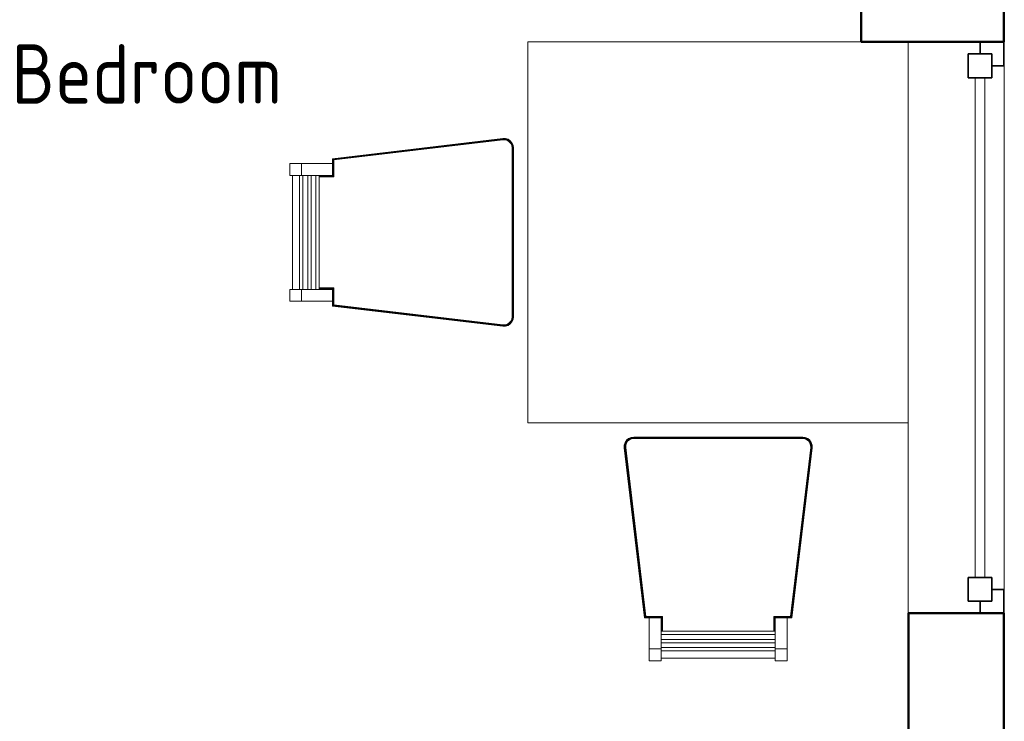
# Model space of a CAD drawing. Header units: millimetres. Extents: x -121 to 17420, y 1231 to 43130.
# Tile 32 of 57: x 13996 to 16064, y 36949 to 38423. Entities that reach past the tile are written whole.
import ezdxf

# ---------------------------------------------------------------- set-up
doc = ezdxf.new("R2010")
doc.units = ezdxf.units.MM
for name, color, linetype, lineweight in [('A-AREA-____-IDEN', 2, 'Continuous', 20), ('A-COLS-____-MCUT', 52, 'Continuous', 50), ('A-COLS-____-OTLN', 52, 'Continuous', 20), ('A-GENM-____-MCUT', 13, 'Continuous', 50), ('A-GENM-____-OTLN', 13, 'Continuous', 20), ('A-GLAZ-____-MCUT', 151, 'Continuous', 35), ('A-GLAZ-____-OTLN', 151, 'Continuous', 20), ('A-WALL-____-MCUT', 113, 'Continuous', 50), ('A-WALL-____-OTLN', 113, 'Continuous', 20), ('I-FURN-____-OTLN', 30, 'Continuous', 20)]:
    doc.layers.add(name, color=color, linetype=linetype, lineweight=lineweight)
doc.styles.add('GOST Common_1', font='GOST_Common.ttf', dxfattribs={"width": 0.9, "height": 125})

# ---------------------------------------------------------------- blocks, each defined once
blk = doc.blocks.new('Прямая форма - 83 new-608827-В_Этаж 01_Канализация')
at = {"layer": 'I-FURN-____-OTLN', "color": 9}
for p, q in [((300, 400), (-400, 400)), ((-400, 400), (-400, -400)), ((-810, 154.7), (-452.4, 197.3)), ((-809.8, 154.6), (-452.4, 197.1)), ((-809.4, 154.2), (-452.3, 196.7)), ((-808.8, 153.7), (-452.3, 196.2)), ((-808.1, 153.1), (-452.3, 195.5)), ((-807.4, 152.4), (-452.2, 194.7)), ((-807, 152.1), (-452.2, 194.3)), ((-452.4, 197.3), (-446.8, 197.2)), ((-452.4, 197.3), (-446.8, 197.2)), ((-452.4, 197.3), (-452.4, 197.3)), ((-452.4, 197.3), (-446.8, 197.2)), ((-452.4, 197.3), (-452.4, 197.1)), ((-452.4, 197.1), (-446.8, 197)), ((-452.4, 197.1), (-452.3, 196.7)), ((-452.3, 196.7), (-446.9, 196.6)), ((-452.3, 196.7), (-452.3, 196.2)), ((-452.3, 196.2), (-446.9, 196)), ((-452.3, 196.2), (-452.3, 195.5)), ((-452.3, 195.5), (-447.1, 195.4)), ((-452.3, 195.5), (-452.2, 194.7)), ((-452.2, 194.7), (-447.2, 194.6)), ((-452.2, 194.7), (-452.2, 194.3)), ((-452.2, 194.3), (-447.2, 194.2)), ((-447.2, 194.6), (-447.1, 195.4)), ((-447.2, 194.6), (-442.5, 193.2)), ((-447.2, 194.2), (-447.2, 194.6)), ((-447.2, 194.2), (-442.7, 192.8)), ((-447.1, 195.4), (-446.9, 196)), ((-447.1, 195.4), (-442.2, 193.8)), ((-446.9, 196.6), (-446.8, 197)), ((-446.9, 196.6), (-441.7, 195)), ((-446.9, 196), (-446.9, 196.6)), ((-446.9, 196), (-441.9, 194.5)), ((-446.8, 197.2), (-441.4, 195.5)), ((-446.8, 197.2), (-441.4, 195.5)), ((-446.8, 197.2), (-446.8, 197.2)), ((-446.8, 197.2), (-441.4, 195.5)), ((-446.8, 197), (-446.8, 197.2)), ((-446.8, 197), (-441.5, 195.3)), ((-442.7, 192.8), (-442.5, 193.2)), ((-442.7, 192.8), (-438.7, 190.2)), ((-442.5, 193.2), (-442.2, 193.8)), ((-442.5, 193.2), (-438.5, 190.5)), ((-442.2, 193.8), (-441.9, 194.5)), ((-442.2, 193.8), (-438, 191)), ((-441.9, 194.5), (-441.7, 195)), ((-441.9, 194.5), (-437.5, 191.5)), ((-441.7, 195), (-441.5, 195.3)), ((-441.7, 195), (-437.1, 192)), ((-441.5, 195.3), (-441.4, 195.5)), ((-441.5, 195.3), (-436.9, 192.3)), ((-441.4, 195.5), (-436.7, 192.4)), ((-441.4, 195.5), (-436.7, 192.4)), ((-441.4, 195.5), (-441.4, 195.5)), ((-441.4, 195.5), (-436.7, 192.4)), ((-438.7, 190.2), (-438.5, 190.5)), ((-438.7, 190.2), (-435.7, 186.5)), ((-438.5, 190.5), (-438, 191)), ((-438.5, 190.5), (-435.3, 186.7)), ((-438, 191), (-437.5, 191.5)), ((-438, 191), (-434.7, 187.2)), ((-437.5, 191.5), (-437.1, 192)), ((-437.5, 191.5), (-434.1, 187.5)), ((-437.1, 192), (-436.9, 192.3)), ((-437.1, 192), (-433.6, 187.8)), ((-436.9, 192.3), (-436.7, 192.4)), ((-436.9, 192.3), (-433.3, 188)), ((-436.7, 192.4), (-433.1, 188.2)), ((-436.7, 192.4), (-433.1, 188.2)), ((-436.7, 192.4), (-436.7, 192.4)), ((-436.7, 192.4), (-433.1, 188.1)), ((-435.7, 186.5), (-435.3, 186.7)), ((-435.7, 186.5), (-433.7, 182.2)), ((-435.3, 186.7), (-434.7, 187.2)), ((-435.3, 186.7), (-433.3, 182.3)), ((-434.7, 187.2), (-434.1, 187.5)), ((-434.7, 187.2), (-432.6, 182.5)), ((-434.1, 187.5), (-433.6, 187.8)), ((-434.1, 187.5), (-431.9, 182.7)), ((-433.6, 187.8), (-433.3, 188)), ((-433.6, 187.8), (-431.4, 182.9)), ((-433.3, 188), (-433.1, 188.1)), ((-433.3, 188), (-431, 183)), ((-433.1, 188.2), (-430.8, 183)), ((-433.1, 188.2), (-430.8, 183)), ((-433.1, 188.1), (-433.1, 188.2)), ((-433.1, 188.1), (-430.8, 183)), ((-433.7, 182.2), (-433.3, 182.3)), ((-433.7, 182.2), (-433, 177.3)), ((-433.3, 182.3), (-432.6, 182.5)), ((-433.3, 182.3), (-432.6, 177.3)), ((-433, 177.3), (-432.6, 177.3)), ((-433, 177.3), (-433, -177.3)), ((-432.6, 182.5), (-431.9, 182.7)), ((-432.6, 182.5), (-431.9, 177.3)), ((-432.6, 177.3), (-431.9, 177.3)), ((-432.6, 177.3), (-432.6, -177.3)), ((-431.9, 182.7), (-431.4, 182.9)), ((-431.9, 182.7), (-431.2, 177.4)), ((-431.9, 177.3), (-431.2, 177.4)), ((-431.9, 177.3), (-431.9, -177.3)), ((-431.4, 182.9), (-431, 183)), ((-431.4, 182.9), (-430.6, 177.4)), ((-431.2, 177.4), (-430.6, 177.4)), ((-431.2, 177.4), (-431.2, -177.4)), ((-431, 183), (-430.8, 183)), ((-431, 183), (-430.2, 177.5)), ((-430.8, 183), (-430, 177.5)), ((-430.8, 183), (-430, 177.5)), ((-430.8, 183), (-430.8, 183)), ((-430.8, 183), (-430, 177.5)), ((-430.6, 177.4), (-430.2, 177.5)), ((-430.6, 177.4), (-430.6, -177.4)), ((-430.2, 177.5), (-430, 177.5)), ((-430.2, 177.5), (-430.2, -177.5)), ((-430, 177.5), (-430, 177.5)), ((-430, 177.5), (-430, -177.5)), ((-810, 154.7), (-810, 154.8)), ((-810, 144.7), (-810, 154.7)), ((-809.8, 154.6), (-810, 154.7)), ((-809.8, 119.5), (-809.8, 154.6)), ((-809.4, 154.2), (-809.8, 154.6)), ((-809.4, 119.1), (-809.4, 154.2)), ((-808.8, 153.7), (-809.4, 154.2)), ((-808.8, 118.5), (-808.8, 153.7)), ((-808.1, 153.1), (-808.8, 153.7)), ((-808.1, 117.8), (-808.1, 153.1)), ((-807.4, 152.4), (-808.1, 153.1)), ((-807.4, 117.1), (-807.4, 152.4)), ((-807, 152.1), (-807.4, 152.4)), ((-807, 116.7), (-807, 152.1)), ((-900, 144.7), (-875, 144.7)), ((-900, 144.7), (-900, 119.7)), ((-875, 144.7), (-810, 144.7)), ((-875, 144.7), (-875, 119.7)), ((-810, 144.7), (-810, 119.7)), ((-875, 119.7), (-900, 119.7)), ((-894.1, -119.7), (-894.1, 119.7)), ((-879.2, 119.7), (-879.2, -119.7)), ((-810, 119.7), (-875, 119.7)), ((-872.1, 119.7), (-872.1, -119.7)), ((-862.1, 119.7), (-862.1, -119.7)), ((-854.9, 119.7), (-854.9, -119.7)), ((-844.9, 119.7), (-844.9, -119.7)), ((-837.8, 119.7), (-837.8, -119.7)), ((-837.8, 119.5), (-809.8, 119.5)), ((-837.8, 119.1), (-809.4, 119.1)), ((-837.8, 118.5), (-808.8, 118.5)), ((-837.8, 117.8), (-808.1, 117.8)), ((-837.8, 117.1), (-807.4, 117.1)), ((-837.8, 116.7), (-807, 116.7)), ((-810, 119.7), (-810, 119.7)), ((-809.8, 119.5), (-810, 119.7)), ((-809.4, 119.1), (-809.8, 119.5)), ((-808.8, 118.5), (-809.4, 119.1)), ((-808.1, 117.8), (-808.8, 118.5)), ((-807.4, 117.1), (-808.1, 117.8)), ((-807, 116.7), (-807.4, 117.1)), ((-900, -119.7), (-875, -119.7)), ((-900, -119.7), (-900, -144.7)), ((-875, -119.7), (-810, -119.7)), ((-875, -119.7), (-875, -144.7)), ((-807, -116.7), (-837.8, -116.7)), ((-807.4, -117.1), (-837.8, -117.1)), ((-808.1, -117.8), (-837.8, -117.8)), ((-808.8, -118.5), (-837.8, -118.5)), ((-809.4, -119.1), (-837.8, -119.1)), ((-809.8, -119.5), (-837.8, -119.5)), ((-809.8, -119.5), (-810, -119.7)), ((-810, -119.7), (-810, -119.7)), ((-810, -119.7), (-810, -144.7)), ((-809.4, -119.1), (-809.8, -119.5)), ((-809.8, -154.6), (-809.8, -119.5)), ((-808.8, -118.5), (-809.4, -119.1)), ((-809.4, -154.2), (-809.4, -119.1)), ((-808.1, -117.8), (-808.8, -118.5)), ((-808.8, -153.7), (-808.8, -118.5)), ((-807.4, -117.1), (-808.1, -117.8)), ((-808.1, -153.1), (-808.1, -117.8)), ((-807, -116.7), (-807.4, -117.1)), ((-807.4, -152.4), (-807.4, -117.1)), ((-807, -152.1), (-807, -116.7)), ((-875, -144.7), (-900, -144.7)), ((-810, -144.7), (-875, -144.7)), ((-810, -154.7), (-810, -144.7)), ((-809.8, -154.6), (-810, -154.7)), ((-452.4, -197.3), (-810, -154.7)), ((-810, -154.7), (-810, -154.8)), ((-809.4, -154.2), (-809.8, -154.6)), ((-452.4, -197.1), (-809.8, -154.6)), ((-808.8, -153.7), (-809.4, -154.2)), ((-452.3, -196.7), (-809.4, -154.2)), ((-808.1, -153.1), (-808.8, -153.7)), ((-452.3, -196.2), (-808.8, -153.7)), ((-807.4, -152.4), (-808.1, -153.1)), ((-452.3, -195.5), (-808.1, -153.1)), ((-807, -152.1), (-807.4, -152.4)), ((-452.2, -194.7), (-807.4, -152.4)), ((-452.2, -194.3), (-807, -152.1)), ((-433.7, -182.2), (-435.7, -186.5)), ((-433.3, -182.3), (-435.3, -186.7)), ((-432.6, -182.5), (-434.7, -187.2)), ((-431.9, -182.7), (-434.1, -187.5)), ((-433, -177.3), (-433.7, -182.2)), ((-433.7, -182.2), (-433.3, -182.3)), ((-431.4, -182.9), (-433.6, -187.8)), ((-432.6, -177.3), (-433.3, -182.3)), ((-433.3, -182.3), (-432.6, -182.5)), ((-431, -183), (-433.3, -188)), ((-430.8, -183), (-433.1, -188.2)), ((-430.8, -183), (-433.1, -188.2)), ((-430.8, -183), (-433.1, -188.1)), ((-433, -177.3), (-432.6, -177.3)), ((-431.9, -177.3), (-432.6, -182.5)), ((-432.6, -177.3), (-431.9, -177.3)), ((-432.6, -182.5), (-431.9, -182.7)), ((-431.9, -177.3), (-431.2, -177.4)), ((-431.2, -177.4), (-431.9, -182.7)), ((-431.9, -182.7), (-431.4, -182.9)), ((-430.6, -177.4), (-431.4, -182.9)), ((-431.4, -182.9), (-431, -183)), ((-431.2, -177.4), (-430.6, -177.4)), ((-430.2, -177.5), (-431, -183)), ((-431, -183), (-430.8, -183)), ((-430, -177.5), (-430.8, -183)), ((-430, -177.5), (-430.8, -183)), ((-430, -177.5), (-430.8, -183)), ((-430.8, -183), (-430.8, -183)), ((-430.6, -177.4), (-430.2, -177.5)), ((-430.2, -177.5), (-430, -177.5)), ((-430, -177.5), (-430, -177.5)), ((-452.3, -196.7), (-452.4, -197.1)), ((-446.8, -197), (-452.4, -197.1)), ((-452.4, -197.1), (-452.4, -197.3)), ((-446.8, -197.2), (-452.4, -197.3)), ((-446.8, -197.2), (-452.4, -197.3)), ((-446.8, -197.2), (-452.4, -197.3)), ((-452.4, -197.3), (-452.4, -197.3)), ((-452.2, -194.7), (-452.3, -195.5)), ((-447.1, -195.4), (-452.3, -195.5)), ((-452.3, -195.5), (-452.3, -196.2)), ((-446.9, -196), (-452.3, -196.2)), ((-452.3, -196.2), (-452.3, -196.7)), ((-446.9, -196.6), (-452.3, -196.7)), ((-447.2, -194.2), (-452.2, -194.3)), ((-452.2, -194.3), (-452.2, -194.7)), ((-447.2, -194.6), (-452.2, -194.7)), ((-442.7, -192.8), (-447.2, -194.2)), ((-442.5, -193.2), (-447.2, -194.6)), ((-447.2, -194.2), (-447.2, -194.6)), ((-447.2, -194.6), (-447.1, -195.4)), ((-442.2, -193.8), (-447.1, -195.4)), ((-447.1, -195.4), (-446.9, -196)), ((-441.9, -194.5), (-446.9, -196)), ((-441.7, -195), (-446.9, -196.6)), ((-446.9, -196), (-446.9, -196.6)), ((-446.9, -196.6), (-446.8, -197)), ((-441.5, -195.3), (-446.8, -197)), ((-441.4, -195.5), (-446.8, -197.2)), ((-441.4, -195.5), (-446.8, -197.2)), ((-441.4, -195.5), (-446.8, -197.2)), ((-446.8, -197), (-446.8, -197.2)), ((-446.8, -197.2), (-446.8, -197.2)), ((-438.7, -190.2), (-442.7, -192.8)), ((-442.7, -192.8), (-442.5, -193.2)), ((-438.5, -190.5), (-442.5, -193.2)), ((-442.5, -193.2), (-442.2, -193.8)), ((-438, -191), (-442.2, -193.8)), ((-442.2, -193.8), (-441.9, -194.5)), ((-437.5, -191.5), (-441.9, -194.5)), ((-441.9, -194.5), (-441.7, -195)), ((-437.1, -192), (-441.7, -195)), ((-441.7, -195), (-441.5, -195.3)), ((-436.9, -192.3), (-441.5, -195.3)), ((-441.5, -195.3), (-441.4, -195.5)), ((-436.7, -192.4), (-441.4, -195.5)), ((-436.7, -192.4), (-441.4, -195.5)), ((-436.7, -192.4), (-441.4, -195.5)), ((-441.4, -195.5), (-441.4, -195.5)), ((-435.7, -186.5), (-438.7, -190.2)), ((-438.7, -190.2), (-438.5, -190.5)), ((-435.3, -186.7), (-438.5, -190.5)), ((-438.5, -190.5), (-438, -191)), ((-434.7, -187.2), (-438, -191)), ((-438, -191), (-437.5, -191.5)), ((-434.1, -187.5), (-437.5, -191.5)), ((-437.5, -191.5), (-437.1, -192)), ((-433.6, -187.8), (-437.1, -192)), ((-437.1, -192), (-436.9, -192.3)), ((-433.3, -188), (-436.9, -192.3)), ((-436.9, -192.3), (-436.7, -192.4)), ((-433.1, -188.1), (-436.7, -192.4)), ((-433.1, -188.2), (-436.7, -192.4)), ((-433.1, -188.2), (-436.7, -192.4)), ((-436.7, -192.4), (-436.7, -192.4)), ((-435.7, -186.5), (-435.3, -186.7)), ((-435.3, -186.7), (-434.7, -187.2)), ((-434.7, -187.2), (-434.1, -187.5)), ((-434.1, -187.5), (-433.6, -187.8)), ((-433.6, -187.8), (-433.3, -188)), ((-433.3, -188), (-433.1, -188.1)), ((-433.1, -188.1), (-433.1, -188.2)), ((399, -400), (-400, -400)), ((-192.4, -436.7), (-188.2, -433.1)), ((-192.4, -436.7), (-188.2, -433.1)), ((-192.4, -436.7), (-188.1, -433.1)), ((-192.3, -436.9), (-188, -433.3)), ((-192, -437.1), (-187.8, -433.6)), ((-191.5, -437.5), (-187.5, -434.1)), ((-188.2, -433.1), (-183, -430.8)), ((-188.2, -433.1), (-183, -430.8)), ((-188.1, -433.1), (-188.2, -433.1)), ((-188.1, -433.1), (-183, -430.8)), ((-188, -433.3), (-188.1, -433.1)), ((-188, -433.3), (-183, -431)), ((-187.8, -433.6), (-188, -433.3)), ((-187.8, -433.6), (-182.9, -431.4)), ((-187.5, -434.1), (-187.8, -433.6)), ((-187.5, -434.1), (-182.7, -431.9)), ((-187.2, -434.7), (-187.5, -434.1)), ((-187.2, -434.7), (-182.5, -432.6)), ((-186.7, -435.3), (-182.3, -433.3)), ((-186.5, -435.7), (-182.2, -433.7)), ((-183, -430.8), (-177.5, -430)), ((-183, -430.8), (-177.5, -430)), ((-183, -430.8), (-177.5, -430)), ((-183, -431), (-177.5, -430.2)), ((-183, -430.8), (-183, -430.8)), ((-183, -431), (-183, -430.8)), ((-182.9, -431.4), (-183, -431)), ((-182.9, -431.4), (-177.4, -430.6)), ((-182.7, -431.9), (-182.9, -431.4)), ((-182.7, -431.9), (-177.4, -431.2)), ((-182.5, -432.6), (-182.7, -431.9)), ((-182.5, -432.6), (-177.3, -431.9)), ((-182.3, -433.3), (-182.5, -432.6)), ((-182.3, -433.3), (-177.3, -432.6)), ((-182.2, -433.7), (-182.3, -433.3)), ((-182.2, -433.7), (-177.3, -433)), ((-177.5, -430), (-177.5, -430)), ((-177.5, -430), (177.5, -430)), ((-177.5, -430.2), (-177.5, -430)), ((-177.5, -430.2), (177.5, -430.2)), ((-177.4, -430.6), (-177.5, -430.2)), ((-177.4, -430.6), (177.4, -430.6)), ((-177.4, -431.2), (-177.4, -430.6)), ((-177.4, -431.2), (177.4, -431.2)), ((-177.3, -431.9), (-177.4, -431.2)), ((-177.3, -431.9), (177.3, -431.9)), ((-177.3, -432.6), (-177.3, -431.9)), ((-177.3, -432.6), (177.3, -432.6)), ((-177.3, -433), (-177.3, -432.6)), ((-177.3, -433), (177.3, -433)), ((177.3, -431.9), (177.4, -431.2)), ((177.3, -431.9), (182.5, -432.6)), ((177.3, -432.6), (177.3, -431.9)), ((177.3, -432.6), (182.3, -433.3)), ((177.3, -433), (177.3, -432.6)), ((177.3, -433), (182.2, -433.7)), ((177.4, -430.6), (177.5, -430.2)), ((177.4, -430.6), (182.9, -431.4)), ((177.4, -431.2), (177.4, -430.6)), ((177.4, -431.2), (182.7, -431.9)), ((177.5, -430), (183, -430.8)), ((177.5, -430), (183, -430.8)), ((177.5, -430), (177.5, -430)), ((177.5, -430), (183, -430.8)), ((177.5, -430.2), (177.5, -430)), ((177.5, -430.2), (183, -431)), ((182.2, -433.7), (182.3, -433.3)), ((182.2, -433.7), (186.5, -435.7)), ((182.3, -433.3), (182.5, -432.6)), ((182.3, -433.3), (186.7, -435.3)), ((182.5, -432.6), (182.7, -431.9)), ((182.5, -432.6), (187.2, -434.7)), ((182.7, -431.9), (182.9, -431.4)), ((182.7, -431.9), (187.5, -434.1)), ((182.9, -431.4), (183, -431)), ((182.9, -431.4), (187.8, -433.6)), ((183, -430.8), (188.2, -433.1)), ((183, -430.8), (188.2, -433.1)), ((183, -430.8), (183, -430.8)), ((183, -430.8), (188.1, -433.1)), ((183, -431), (183, -430.8)), ((183, -431), (188, -433.3)), ((187.2, -434.7), (187.5, -434.1)), ((187.5, -434.1), (187.8, -433.6)), ((187.5, -434.1), (191.5, -437.5)), ((187.8, -433.6), (188, -433.3)), ((187.8, -433.6), (192, -437.1)), ((188, -433.3), (188.1, -433.1)), ((188, -433.3), (192.3, -436.9)), ((188.1, -433.1), (188.2, -433.1)), ((188.1, -433.1), (192.4, -436.7)), ((188.2, -433.1), (192.4, -436.7)), ((188.2, -433.1), (192.4, -436.7)), ((-197.3, -452.4), (-197.2, -446.8)), ((-197.3, -452.4), (-197.2, -446.8)), ((-197.3, -452.4), (-197.2, -446.8)), ((-154.7, -810), (-197.3, -452.4)), ((-197.3, -452.4), (-197.3, -452.4)), ((-197.1, -452.4), (-197.3, -452.4)), ((-197.2, -446.8), (-195.5, -441.4)), ((-197.2, -446.8), (-195.5, -441.4)), ((-197.2, -446.8), (-195.5, -441.4)), ((-197.2, -446.8), (-197.2, -446.8)), ((-197, -446.8), (-197.2, -446.8)), ((-197.1, -452.4), (-197, -446.8)), ((-196.7, -452.3), (-197.1, -452.4)), ((-154.6, -809.8), (-197.1, -452.4)), ((-197, -446.8), (-195.3, -441.5)), ((-196.6, -446.9), (-197, -446.8)), ((-196.7, -452.3), (-196.6, -446.9)), ((-154.2, -809.4), (-196.7, -452.3)), ((-196.2, -452.3), (-196.7, -452.3)), ((-196.6, -446.9), (-195, -441.7)), ((-196, -446.9), (-196.6, -446.9)), ((-196.2, -452.3), (-196, -446.9)), ((-153.7, -808.8), (-196.2, -452.3)), ((-195.5, -452.3), (-196.2, -452.3)), ((-196, -446.9), (-194.5, -441.9)), ((-195.4, -447.1), (-196, -446.9)), ((-195.5, -441.4), (-192.4, -436.7)), ((-195.5, -441.4), (-192.4, -436.7)), ((-195.5, -441.4), (-192.4, -436.7)), ((-195.5, -441.4), (-195.5, -441.4)), ((-195.3, -441.5), (-195.5, -441.4)), ((-195.5, -452.3), (-195.4, -447.1)), ((-194.7, -452.2), (-195.5, -452.3)), ((-153.1, -808.1), (-195.5, -452.3)), ((-195.4, -447.1), (-193.8, -442.2)), ((-194.6, -447.2), (-195.4, -447.1)), ((-195.3, -441.5), (-192.3, -436.9)), ((-195, -441.7), (-195.3, -441.5)), ((-195, -441.7), (-192, -437.1)), ((-194.5, -441.9), (-195, -441.7)), ((-194.7, -452.2), (-194.6, -447.2)), ((-152.4, -807.4), (-194.7, -452.2)), ((-194.3, -452.2), (-194.7, -452.2)), ((-194.6, -447.2), (-193.2, -442.5)), ((-194.2, -447.2), (-194.6, -447.2)), ((-194.5, -441.9), (-191.5, -437.5)), ((-193.8, -442.2), (-194.5, -441.9)), ((-194.3, -452.2), (-194.2, -447.2)), ((-152.1, -807), (-194.3, -452.2)), ((-194.2, -447.2), (-192.8, -442.7)), ((-193.8, -442.2), (-191, -438)), ((-193.2, -442.5), (-193.8, -442.2)), ((-193.2, -442.5), (-190.5, -438.5)), ((-192.8, -442.7), (-193.2, -442.5)), ((-192.8, -442.7), (-190.2, -438.7)), ((-192.4, -436.7), (-192.4, -436.7)), ((-192.3, -436.9), (-192.4, -436.7)), ((-192, -437.1), (-192.3, -436.9)), ((-191.5, -437.5), (-192, -437.1)), ((-191, -438), (-191.5, -437.5)), ((-191, -438), (-187.2, -434.7)), ((-190.5, -438.5), (-191, -438)), ((-190.5, -438.5), (-186.7, -435.3)), ((-190.2, -438.7), (-190.5, -438.5)), ((-190.2, -438.7), (-186.5, -435.7)), ((-186.7, -435.3), (-187.2, -434.7)), ((-186.5, -435.7), (-186.7, -435.3)), ((194.3, -452.2), (152.1, -807)), ((194.7, -452.2), (152.4, -807.4)), ((195.5, -452.3), (153.1, -808.1)), ((196.2, -452.3), (153.7, -808.8)), ((196.7, -452.3), (154.2, -809.4)), ((197.1, -452.4), (154.6, -809.8)), ((197.3, -452.4), (154.7, -810)), ((186.5, -435.7), (186.7, -435.3)), ((186.5, -435.7), (190.2, -438.7)), ((186.7, -435.3), (187.2, -434.7)), ((186.7, -435.3), (190.5, -438.5)), ((187.2, -434.7), (191, -438)), ((190.2, -438.7), (190.5, -438.5)), ((190.2, -438.7), (192.8, -442.7)), ((190.5, -438.5), (191, -438)), ((190.5, -438.5), (193.2, -442.5)), ((191, -438), (191.5, -437.5)), ((191, -438), (193.8, -442.2)), ((191.5, -437.5), (192, -437.1)), ((191.5, -437.5), (194.5, -441.9)), ((192, -437.1), (192.3, -436.9)), ((192, -437.1), (195, -441.7)), ((192.3, -436.9), (192.4, -436.7)), ((192.3, -436.9), (195.3, -441.5)), ((192.4, -436.7), (195.5, -441.4)), ((192.4, -436.7), (195.5, -441.4)), ((192.4, -436.7), (192.4, -436.7)), ((192.4, -436.7), (195.5, -441.4)), ((192.8, -442.7), (193.2, -442.5)), ((192.8, -442.7), (194.2, -447.2)), ((193.2, -442.5), (193.8, -442.2)), ((193.2, -442.5), (194.6, -447.2)), ((193.8, -442.2), (194.5, -441.9)), ((193.8, -442.2), (195.4, -447.1)), ((194.2, -447.2), (194.6, -447.2)), ((194.2, -447.2), (194.3, -452.2)), ((194.7, -452.2), (194.3, -452.2)), ((194.5, -441.9), (195, -441.7)), ((194.5, -441.9), (196, -446.9)), ((194.6, -447.2), (195.4, -447.1)), ((194.6, -447.2), (194.7, -452.2)), ((195.5, -452.3), (194.7, -452.2)), ((195, -441.7), (195.3, -441.5)), ((195, -441.7), (196.6, -446.9)), ((195.3, -441.5), (195.5, -441.4)), ((195.3, -441.5), (197, -446.8)), ((195.4, -447.1), (196, -446.9)), ((195.4, -447.1), (195.5, -452.3)), ((195.5, -441.4), (197.2, -446.8)), ((195.5, -441.4), (197.2, -446.8)), ((195.5, -441.4), (195.5, -441.4)), ((195.5, -441.4), (197.2, -446.8)), ((196.2, -452.3), (195.5, -452.3)), ((196, -446.9), (196.6, -446.9)), ((196, -446.9), (196.2, -452.3)), ((196.7, -452.3), (196.2, -452.3)), ((196.6, -446.9), (197, -446.8)), ((196.6, -446.9), (196.7, -452.3)), ((197.1, -452.4), (196.7, -452.3)), ((197, -446.8), (197.2, -446.8)), ((197, -446.8), (197.1, -452.4)), ((197.3, -452.4), (197.1, -452.4)), ((197.2, -446.8), (197.3, -452.4)), ((197.2, -446.8), (197.3, -452.4)), ((197.2, -446.8), (197.2, -446.8)), ((197.2, -446.8), (197.3, -452.4)), ((197.3, -452.4), (197.3, -452.4)), ((-154.7, -810), (-154.8, -810)), ((-154.6, -809.8), (-154.7, -810)), ((-144.7, -810), (-154.7, -810)), ((-154.2, -809.4), (-154.6, -809.8)), ((-119.5, -809.8), (-154.6, -809.8)), ((-153.7, -808.8), (-154.2, -809.4)), ((-119.1, -809.4), (-154.2, -809.4)), ((-153.1, -808.1), (-153.7, -808.8)), ((-118.5, -808.8), (-153.7, -808.8)), ((-152.4, -807.4), (-153.1, -808.1)), ((-117.8, -808.1), (-153.1, -808.1)), ((-152.1, -807), (-152.4, -807.4)), ((-117.1, -807.4), (-152.4, -807.4)), ((-116.7, -807), (-152.1, -807)), ((-144.7, -875), (-144.7, -810)), ((-144.7, -810), (-119.7, -810)), ((-119.5, -809.8), (-119.7, -810)), ((-119.7, -810), (-119.7, -875)), ((-119.7, -810), (-119.7, -810)), ((-119.1, -809.4), (-119.5, -809.8)), ((-119.5, -837.8), (-119.5, -809.8)), ((-118.5, -808.8), (-119.1, -809.4)), ((-119.1, -837.8), (-119.1, -809.4)), ((-117.8, -808.1), (-118.5, -808.8)), ((-118.5, -837.8), (-118.5, -808.8)), ((-117.1, -807.4), (-117.8, -808.1)), ((-117.8, -837.8), (-117.8, -808.1)), ((-116.7, -807), (-117.1, -807.4)), ((-117.1, -837.8), (-117.1, -807.4)), ((-116.7, -837.8), (-116.7, -807)), ((152.1, -807), (116.7, -807)), ((116.7, -807), (117.1, -807.4)), ((116.7, -807), (116.7, -837.8)), ((152.4, -807.4), (117.1, -807.4)), ((117.1, -807.4), (117.8, -808.1)), ((117.1, -807.4), (117.1, -837.8)), ((153.1, -808.1), (117.8, -808.1)), ((117.8, -808.1), (118.5, -808.8)), ((117.8, -808.1), (117.8, -837.8)), ((153.7, -808.8), (118.5, -808.8)), ((118.5, -808.8), (119.1, -809.4)), ((118.5, -808.8), (118.5, -837.8)), ((154.2, -809.4), (119.1, -809.4)), ((119.1, -809.4), (119.5, -809.8)), ((119.1, -809.4), (119.1, -837.8)), ((154.6, -809.8), (119.5, -809.8)), ((119.5, -809.8), (119.7, -810)), ((119.5, -809.8), (119.5, -837.8)), ((119.7, -875), (119.7, -810)), ((119.7, -810), (144.7, -810)), ((119.7, -810), (119.7, -810)), ((144.7, -810), (144.7, -875)), ((154.7, -810), (144.7, -810)), ((152.1, -807), (152.4, -807.4)), ((152.4, -807.4), (153.1, -808.1)), ((153.1, -808.1), (153.7, -808.8)), ((153.7, -808.8), (154.2, -809.4)), ((154.2, -809.4), (154.6, -809.8)), ((154.6, -809.8), (154.7, -810)), ((154.7, -810), (154.8, -810)), ((-119.7, -837.8), (119.7, -837.8)), ((-119.7, -844.9), (119.7, -844.9)), ((-119.7, -854.9), (119.7, -854.9)), ((-119.7, -862.1), (119.7, -862.1)), ((-144.7, -900), (-144.7, -875)), ((-144.7, -875), (-119.7, -875)), ((-119.7, -872.1), (119.7, -872.1)), ((-119.7, -875), (-119.7, -900)), ((-119.7, -879.2), (119.7, -879.2)), ((119.7, -900), (119.7, -875)), ((119.7, -875), (144.7, -875)), ((144.7, -875), (144.7, -900)), ((-144.7, -900), (-119.7, -900)), ((119.7, -894.1), (-119.7, -894.1)), ((119.7, -900), (144.7, -900))]:
    blk.add_line(p, q, dxfattribs=at)
blk = doc.blocks.new('Прямая форма - FU - 052-608828-В_Этаж 01_Канализация')
blk.add_blockref('Прямая форма - 83 new-608827-В_Этаж 01_Канализация', (0, 0))
blk = doc.blocks.new('Прямая форма - 83 new-608836-В_Этаж 01_Канализация')
at = {"layer": 'A-COLS-____-MCUT', "color": 253}
for p, q in [((150, 150), (-150, 150)), ((-150, 150), (-150, -150)), ((150, -150), (150, 150)), ((-150, -150), (150, -150))]:
    blk.add_line(p, q, dxfattribs=at)
blk = doc.blocks.new('Прямая форма - CRE - 002-608837-В_Этаж 01_Канализация')
blk.add_blockref('Прямая форма - 83 new-608836-В_Этаж 01_Канализация', (0, 0))
blk = doc.blocks.new('Прямая форма - 83 new-608851-В_Этаж 01_Канализация')
at = {"layer": 'A-GLAZ-____-MCUT', "color": 53}
for p, q in [((75, 75), (25, 75)), ((25, 75), (25, 25)), ((75, 25), (75, 75)), ((1125, 75), (1125, 25)), ((1175, 75), (1125, 75)), ((1175, 25), (1175, 75)), ((25, 50), (0, 50)), ((0, 50), (0, 0)), ((25, 25), (25, 50)), ((1200, 50), (1175, 50)), ((1175, 50), (1175, 25)), ((1200, 0), (1200, 50)), ((25, 25), (75, 25)), ((50, 25), (25, 25)), ((50, 0), (50, 25)), ((1125, 25), (1175, 25)), ((1175, 25), (1150, 25)), ((1150, 25), (1150, 0)), ((0, 0), (50, 0)), ((1150, 0), (1200, 0))]:
    blk.add_line(p, q, dxfattribs=at)
at = {"layer": 'A-GLAZ-____-OTLN', "color": 9}
for p, q in [((1125, 60), (75, 60)), ((75, 40), (1125, 40))]:
    blk.add_line(p, q, dxfattribs=at)
blk = doc.blocks.new('Прямая форма - WD - 004-608852-В_Этаж 01_Канализация')
blk.add_blockref('Прямая форма - 83 new-608851-В_Этаж 01_Канализация', (0, 0))
blk = doc.blocks.new('Прямая форма - 83 new-608943-В_Этаж 01_Канализация')
at = {"layer": 'A-WALL-____-MCUT', "color": 253}
for p, q in [((6700, 0), (5300, 0)), ((5300, 0), (5300, -200)), ((5300, -200), (6700, -200))]:
    blk.add_line(p, q, dxfattribs=at)
blk = doc.blocks.new('Прямая форма - SW - 006-608944-В_Этаж 01_Канализация')
blk.add_blockref('Прямая форма - 83 new-608943-В_Этаж 01_Канализация', (0, 0))
blk = doc.blocks.new('Family - WD - 004-608946-В_Этаж 01_Канализация')
at = {"layer": 'A-GENM-____-MCUT', "lineweight": 9}
for p, q in [((600, 1), (-600, 1)), ((-600, 1), (-600, -201)), ((600, -201), (600, 1)), ((-600, -201), (600, -201))]:
    blk.add_line(p, q, dxfattribs=at)
blk = doc.blocks.new('83 new_ifc_RVT-1-В_Этаж 01_Канализация')
at = {"layer": 'A-COLS-____-OTLN', "color": 9, "lineweight": 20}
blk.add_blockref('Прямая форма - CRE - 002-608837-В_Этаж 01_Канализация', (30060.3, 38525.8), dxfattribs=at)
at = {"layer": 'A-GENM-____-OTLN', "color": 9, "lineweight": 20, "rotation": 270}
blk.add_blockref('Family - WD - 004-608946-В_Этаж 01_Канализация', (30210.3, 37775.8), dxfattribs=at)
at = {"layer": 'A-GLAZ-____-OTLN', "color": 9, "lineweight": 20, "rotation": 90}
blk.add_blockref('Прямая форма - WD - 004-608852-В_Этаж 01_Канализация', (30210.3, 37175.8), dxfattribs=at)
at = {"layer": 'A-WALL-____-OTLN', "color": 9, "lineweight": 20, "rotation": 270}
blk.add_blockref('Прямая форма - SW - 006-608944-В_Этаж 01_Канализация', (30210.3, 42475.8), dxfattribs=at)
at = {"layer": 'I-FURN-____-OTLN', "color": 9, "lineweight": 20}
blk.add_blockref('Прямая форма - FU - 052-608828-В_Этаж 01_Канализация', (29610.3, 37975.8), dxfattribs=at)

msp = doc.modelspace()

# ---------------------------------------------------------------- block references
at = {"lineweight": 9}
msp.add_blockref('83 new_ifc_RVT-1-В_Этаж 01_Канализация', (-14146.9061, 0), dxfattribs=at)

# ---------------------------------------------------------------- texts
at = {"layer": 'A-AREA-____-IDEN', "lineweight": 9, "insert": (13979.0541, 38370.9723), "char_height": 125, "width": 707.088375, "attachment_point": 1, "style": 'GOST Common_1'}
msp.add_mtext('Bedroom', dxfattribs=at)

doc.saveas('drawing.dxf')
